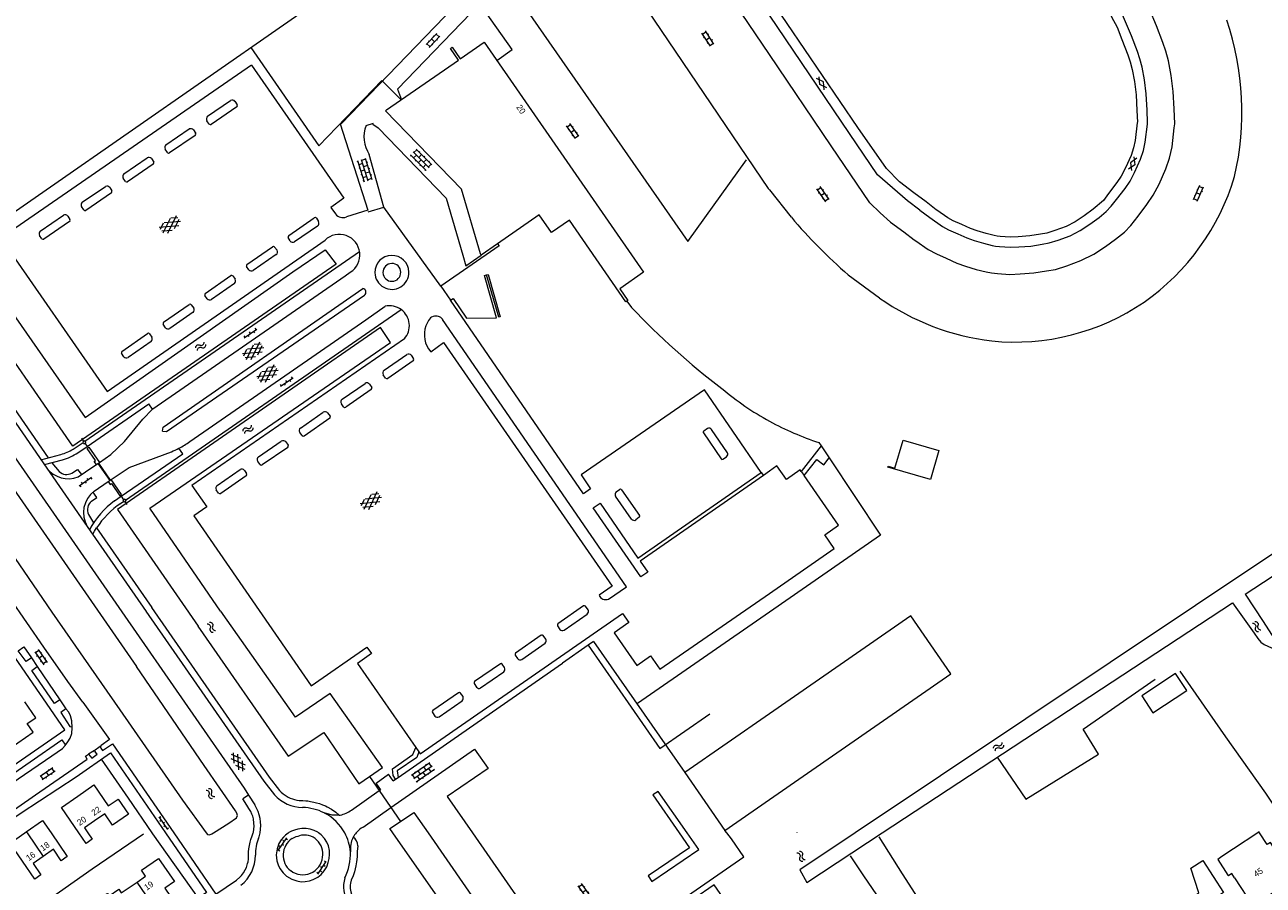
# Model space of a CAD drawing. Header units: metres. Extents: x 195864 to 198202, y 543264 to 544906.
# Tile 37 of 79: x 196780 to 197146, y 543985 to 544239. Entities that reach past the tile are written whole.
import ezdxf

# ---------------------------------------------------------------- set-up
doc = ezdxf.new("R2010")
doc.units = ezdxf.units.M
doc.header["$MEASUREMENT"] = 0
for name, color, linetype, lineweight in [('Level 11', 7, 'Continuous', 0), ('Level 12', 7, 'Continuous', 0), ('Level 19', 7, 'Continuous', 0), ('Level 25', 7, 'Continuous', 0), ('Level 26', 7, 'Continuous', 0), ('Level 28', 7, 'Continuous', 0), ('Level 29', 7, 'Continuous', 0), ('Level 32', 7, 'Continuous', 0), ('Level 41', 7, 'Continuous', 0), ('Level 43', 7, 'Continuous', 0)]:
    doc.layers.add(name, color=color, linetype=linetype, lineweight=lineweight)
doc.styles.add('Style-CHAR_FAST_FONT', font='CHAR_FAST_FONT.shx')

# ---------------------------------------------------------------- blocks, each defined once
blk = doc.blocks.new('OVTP6')
at = {"layer": 'Level 41', "color": 7, "linetype": 'Continuous', "lineweight": 0}
for p, q in [((0, 0), (4.5, 0)), ((0.25, 0), (0.25, 0.5)), ((1.25, 0), (1.25, -0.5)), ((2.25, 0), (2.25, 0.5)), ((4.25, 0), (4.25, 0.5)), ((3.25, 0), (3.25, -0.5))]:
    blk.add_line(p, q, dxfattribs=at)
blk = doc.blocks.new('OV2')
at = {"layer": 'Level 41', "color": 7, "linetype": 'Continuous', "lineweight": 0}
for p, q in [((0, 0.99), (0.3, 0.99)), ((0.3, -2.31), (0.3, 2.29)), ((0.3, 1.99), (1.5, 1.99)), ((1.5, -2.31), (1.5, 2.29)), ((1.8, 0.99), (1.5, 0.99)), ((0, -1.01), (0.3, -1.01)), ((0.3, -0.01), (1.5, -0.01)), ((0.3, -2.01), (1.5, -2.01)), ((1.8, -1.01), (1.5, -1.01))]:
    blk.add_line(p, q, dxfattribs=at)
blk = doc.blocks.new('GVTP4')
at = {"layer": 'Level 41', "color": 7, "linetype": 'Continuous', "lineweight": 0}
for p, q in [((0, 0.6), (1.8, 1.65)), ((0, -0.75), (4.2, 1.65)), ((0, 1.35), (5.1, -1.55)), ((0, 0), (2.7, -1.55)), ((1.1, -1.55), (6.2, 1.35)), ((2, 1.65), (6.2, -0.75)), ((3.5, -1.55), (6.2, 0)), ((4.4, 1.65), (6.2, 0.6))]:
    blk.add_line(p, q, dxfattribs=at)
blk = doc.blocks.new('OVTP4')
at = {"layer": 'Level 41', "color": 7, "linetype": 'Continuous', "lineweight": 0}
for p, q in [((0, 1.2), (6.6, 1.2)), ((0.3, 1.2), (0.3, 0)), ((1.3, 1.5), (1.3, 1.2)), ((1.3, 0), (1.3, -1.2)), ((2.3, 1.2), (2.3, 0)), ((3.3, 1.5), (3.3, 1.2)), ((4.3, 1.2), (4.3, 0)), ((5.3, 1.5), (5.3, 1.2)), ((5.3, 0), (5.3, -1.2)), ((6.3, 1.2), (6.3, 0)), ((0, 0), (6.6, 0)), ((0, -1.2), (6.6, -1.2)), ((0.3, -1.2), (0.3, -1.5)), ((2.3, -1.2), (2.3, -1.5)), ((3.3, 0), (3.3, -1.2)), ((4.3, -1.2), (4.3, -1.5)), ((6.3, -1.2), (6.3, -1.5))]:
    blk.add_line(p, q, dxfattribs=at)
blk = doc.blocks.new('WA_43')
at = {"layer": 'Level 43', "color": 7, "linetype": 'Continuous', "lineweight": 0, "extrusion": (0, 0, -1)}
for centre in [(-0.75, 0.05), (-0.75, -0.85)]:
    blk.add_arc(centre, 0.85, 28.0726, 151.9276, dxfattribs=at)
at = {"layer": 'Level 43', "color": 7, "linetype": 'Continuous', "lineweight": 0}
for centre in [(2.25, 0.85), (2.25, -0.05)]:
    blk.add_arc(centre, 0.85, 208.0724, 331.9274, dxfattribs=at)
blk = doc.blocks.new('WA_44')
at = {"layer": 'Level 43', "color": 7, "linetype": 'Continuous', "lineweight": 0, "extrusion": (0, 0, -1)}
for centre in [(-0.75, 0.05), (-0.75, -0.85)]:
    blk.add_arc(centre, 0.85, 28.0726, 151.9276, dxfattribs=at)
at = {"layer": 'Level 43', "color": 7, "linetype": 'Continuous', "lineweight": 0}
for centre in [(2.25, 0.85), (2.25, -0.05)]:
    blk.add_arc(centre, 0.85, 208.0724, 331.9274, dxfattribs=at)
blk = doc.blocks.new('GVTP6')
at = {"layer": 'Level 41', "color": 7, "linetype": 'Continuous', "lineweight": 0}
for p, q in [((0, -0.4), (2.6, 1.2)), ((0, 0.4), (2.6, -1.2)), ((1, -1.2), (5, 1.2)), ((1, 1.2), (5, -1.2)), ((3.4, 1.2), (6, -0.4)), ((3.4, -1.2), (6, 0.4))]:
    blk.add_line(p, q, dxfattribs=at)
blk = doc.blocks.new('WA_50')
at = {"layer": 'Level 43', "color": 7, "linetype": 'Continuous', "lineweight": 0, "extrusion": (0, 0, -1)}
for centre in [(-0.75, 0.05), (-0.75, -0.85)]:
    blk.add_arc(centre, 0.85, 28.0725, 151.9275, dxfattribs=at)
at = {"layer": 'Level 43', "color": 7, "linetype": 'Continuous', "lineweight": 0}
for centre in [(2.25, 0.85), (2.25, -0.05)]:
    blk.add_arc(centre, 0.85, 208.0725, 331.9275, dxfattribs=at)
blk = doc.blocks.new('WA_51')
at = {"layer": 'Level 43', "color": 7, "linetype": 'Continuous', "lineweight": 0, "extrusion": (0, 0, -1)}
for centre in [(-0.75, 0.05), (-0.75, -0.85)]:
    blk.add_arc(centre, 0.85, 28.0724, 151.9274, dxfattribs=at)
at = {"layer": 'Level 43', "color": 7, "linetype": 'Continuous', "lineweight": 0}
for centre in [(2.25, 0.85), (2.25, -0.05)]:
    blk.add_arc(centre, 0.85, 208.0726, 331.9276, dxfattribs=at)
blk = doc.blocks.new('WA_121')
at = {"layer": 'Level 43', "color": 7, "linetype": 'Continuous', "lineweight": 0, "extrusion": (0, 0, -1)}
for centre in [(-0.75, 0.05), (-0.75, -0.85)]:
    blk.add_arc(centre, 0.85, 28.0726, 151.9276, dxfattribs=at)
at = {"layer": 'Level 43', "color": 7, "linetype": 'Continuous', "lineweight": 0}
for centre in [(2.25, 0.85), (2.25, -0.05)]:
    blk.add_arc(centre, 0.85, 208.0724, 331.9274, dxfattribs=at)
blk = doc.blocks.new('GV2')
at = {"layer": 'Level 41', "color": 7, "linetype": 'Continuous', "lineweight": 0, "flags": 128}
for points in [[(1.2, -2), (0, 0), (1.2, 2)], [(0.2, -2), (1.4, 0), (0.2, 2)]]:
    blk.add_lwpolyline(points, dxfattribs=at)
blk = doc.blocks.new('WA_21')
at = {"layer": 'Level 43', "color": 7, "linetype": 'Continuous', "lineweight": 0, "extrusion": (0, 0, -1)}
for centre in [(-0.75, 0.05), (-0.75, -0.85)]:
    blk.add_arc(centre, 0.85, 28.0724, 151.9275, dxfattribs=at)
at = {"layer": 'Level 43', "color": 7, "linetype": 'Continuous', "lineweight": 0}
for centre in [(2.25, 0.85), (2.25, -0.05)]:
    blk.add_arc(centre, 0.85, 208.0725, 331.9275, dxfattribs=at)
blk = doc.blocks.new('WA_167')
at = {"layer": 'Level 43', "color": 7, "linetype": 'Continuous', "lineweight": 0, "extrusion": (0, 0, -1)}
for centre in [(-0.75, 0.05), (-0.75, -0.85)]:
    blk.add_arc(centre, 0.85, 28.0727, 151.9277, dxfattribs=at)
at = {"layer": 'Level 43', "color": 7, "linetype": 'Continuous', "lineweight": 0}
for centre in [(2.25, 0.85), (2.25, -0.05)]:
    blk.add_arc(centre, 0.85, 208.0723, 331.9273, dxfattribs=at)

msp = doc.modelspace()

# ---------------------------------------------------------------- linework, layer by layer
at = {"layer": 'Level 11', "color": 7, "linetype": 'Continuous', "lineweight": 13}
for p, q in [((196919.59, 544174.08), (196914.79, 544170.73)), ((197000, 544009.81), (197053.65, 544047.04)), ((196779.84, 544000), (196780.27, 544000.3)), ((196780.27, 544000.3), (196780.48, 544000)), ((196780.48, 544000), (196785.26, 543993.04)), ((196798.48, 544000), (196799.79, 543998.1)), ((197144.35, 544000), (197137.15, 543995.28)), ((197144.38, 544000.02), (197144.35, 544000))]:
    msp.add_line(p, q, dxfattribs=at)
at = {"layer": 'Level 11', "color": 7, "linetype": 'Continuous', "lineweight": 13, "flags": 128}
for points in [[(196914.78, 544170.75), (196914.53, 544171.11), (196908.92, 544190.24), (196886.48, 544213.41), (196886.78, 544213.7), (196908.03, 544228.4), (196905.68, 544231.85), (196906.22, 544232.22), (196908.58, 544228.8), (196915.67, 544233.7), (196962.79, 544165.7), (196955.71, 544160.79), (196958.09, 544157.35), (196957.82, 544157.16)], [(196957.82, 544157.16), (196957.56, 544156.98), (196940.83, 544181.12), (196935.59, 544177.5), (196931.94, 544182.72), (196919.59, 544174.08)], [(197050.11, 544113), (197047.6, 544104.42), (197034.98, 544108.08), (197035.07, 544108.38), (197037.09, 544107.79), (197039.52, 544116.09), (197050.11, 544113)], [(197053.65, 544047.04), (197041.77, 544064.17), (197000, 544035.19)], [(196772.26, 544033.51), (196774.03, 544030.93), (196772.3, 544029.74), (196775.52, 544025.05), (196782.31, 544029.73), (196780.55, 544032.27), (196783.07, 544034.01), (196779.8, 544038.75)], [(197000, 544035.19), (196974.94, 544017.81), (196986.84, 544000.68), (197000, 544009.81)], [(196795.46, 544010.81), (196800.27, 544014.14), (196804.51, 544007.98), (196807.41, 544009.98), (196810.49, 544005.47), (196805.8, 544002.25), (196803.47, 544005.62), (196800.47, 544003.55)], [(196795.81, 544000), (196790.65, 544007.48), (196795.46, 544010.81)], [(196780.27, 544000.3), (196785.08, 544003.63), (196787.58, 544000)], [(196800.47, 544003.55), (196797.46, 544001.47), (196798.48, 544000)], [(197144.89, 544000), (197144.73, 544000.25), (197144.38, 544000.02)], [(196785.26, 543993.04), (196782.26, 543990.96), (196784.59, 543987.59), (196782.77, 543986.34), (196775.46, 543996.97), (196779.84, 544000)], [(196787.58, 544000), (196792.4, 543993), (196790.6, 543991.75), (196788.27, 543995.12), (196785.26, 543993.04)], [(196799.79, 543998.1), (196797.98, 543996.85), (196795.81, 544000)], [(197137.46, 543986.73), (197142.88, 543978.45), (197154.14, 543985.83), (197148.79, 543994.03), (197149.72, 543994.63), (197148.09, 543997.13), (197147.16, 543996.52), (197144.89, 544000)], [(197137.15, 543995.28), (197133.76, 543993.02), (197133.78, 543992.97), (197132.52, 543992.15), (197135.55, 543987.52)], [(196813, 543985.45), (196815.54, 543987.19), (196814.35, 543988.93), (196819.39, 543992.38), (196824.05, 543985.61), (196821.2, 543983.63), (196822.94, 543981.12), (196818.2, 543977.87), (196813, 543985.45)], [(197132.91, 543972.04), (197129.87, 543970.05), (197127.88, 543973.08), (197128.42, 543973.44), (197123.95, 543980.25), (197126.94, 543982.21), (197124.55, 543989.52), (197128.07, 543991.82), (197134.26, 543982.37), (197131.89, 543980.81), (197135.86, 543974.74), (197132.55, 543972.58), (197132.91, 543972.04)], [(196797.84, 543975.04), (196802.48, 543978.22), (196801.28, 543979.97), (196804.22, 543982.01), (196804.26, 543982.04), (196804.76, 543981.32), (196807.65, 543983.3), (196808.36, 543982.27), (196813, 543985.45)], [(197137.46, 543986.73), (197136.67, 543987.95), (197135.69, 543987.31), (197135.55, 543987.52)]]:
    msp.add_lwpolyline(points, dxfattribs=at)
at = {"layer": 'Level 12', "color": 7, "linetype": 'Continuous', "lineweight": 13, "flags": 128}
msp.add_lwpolyline([(197123.36, 544042.07), (197120.08, 544047.1), (197110.04, 544040.51), (197113.32, 544035.49), (197123.36, 544042.07)], dxfattribs=at)
at = {"layer": 'Level 19', "color": 7, "linetype": 'Continuous', "lineweight": 0}
for p, q in [((196820.58, 544118.75), (196821.77, 544118.67)), ((197033.33, 544000), (197136.86, 544068.02)), ((196890.89, 544003.35), (196894.88, 544006.03)), ((196894.88, 544006.03), (196899.05, 544000)), ((197008.07, 544000.04), (197008.09, 544000))]:
    msp.add_line(p, q, dxfattribs=at)
at = {"layer": 'Level 19', "color": 7, "linetype": 'Continuous', "lineweight": 0, "flags": 128}
for points in [[(196667.46, 544259.34), (196675.5, 544247.62), (196715.21, 544190.1), (196812.9, 544049.18)], [(196717.21, 544238.12), (196741.52, 544203.37), (196797.68, 544122.76), (196859.06, 544165.85), (196868.61, 544172.35), (196871.93, 544168.1), (196862.34, 544161.46), (196794.05, 544114.29), (196735.44, 544199.01)], [(197254.13, 544151.97), (197151.21, 544084.06), (197025.33, 544000)], [(196837.73, 544065.47), (196816.77, 544095.93), (196887.96, 544144.97), (196885.03, 544149.33), (196807.21, 544095.57), (196831.04, 544061.07)], [(196737.61, 544138.17), (196751.85, 544117.56), (196769.86, 544091.33), (196787.85, 544065.25), (196807.95, 544036.39), (196826.49, 544009.68), (196833.42, 544000)], [(197140.67, 544070.52), (197154.05, 544079.31), (197210.56, 544116.99)], [(197140.67, 544070.52), (197145.99, 544062.44), (197150.91, 544054.74)], [(197136.86, 544068.02), (197143.25, 544058.97), (197144.37, 544057.47), (197145.29, 544056.39), (197146.23, 544055.67), (197147.31, 544055.15), (197148.44, 544054.72), (197149.35, 544054.38), (197149.67, 544054.02)], [(196831.03, 544061.09), (196857.72, 544022.69), (196868.19, 544029.64), (196878.56, 544014.45), (196881.74, 544016.68), (196885.54, 544019.35), (196870.11, 544041.14), (196859.84, 544034.22), (196837.76, 544065.48)], [(196835.61, 544000), (196840.14, 544002.84), (196842.42, 544004.43), (196842.67, 544005.11), (196842.49, 544005.83), (196842.16, 544006.47), (196832.81, 544019.91), (196812.9, 544049.18)], [(196888.62, 544000), (196887.75, 544001.25), (196890.89, 544003.35)], [(196833.42, 544000), (196833.81, 543999.45), (196834.39, 543999.38), (196835.13, 543999.7), (196835.61, 544000)], [(196967.36, 543865.75), (196930.52, 543918.54), (196940.28, 543926.14), (196888.62, 544000)], [(196899.05, 544000), (196947.02, 543930.72), (197000, 543967.52)], [(197025.33, 544000), (197008.96, 543989.07), (197011, 543985.33), (197033.33, 544000)]]:
    msp.add_lwpolyline(points, dxfattribs=at)
at = {"layer": 'Level 25', "color": 7, "linetype": 'Continuous', "lineweight": 0}
for p, q in [((196797.49, 544115.87), (196797.23, 544115.7)), ((196797.49, 544115.87), (196797.56, 544115.77)), ((196797.56, 544115.77), (196797.84, 544115.34)), ((196797.58, 544115.17), (196797.84, 544115.34)), ((196809.38, 544098.67), (196809.05, 544098.44)), ((196809.38, 544098.67), (196809.6, 544098.36)), ((196809.42, 544097.9), (196809.76, 544098.14)), ((196809.6, 544098.36), (196809.76, 544098.14))]:
    msp.add_line(p, q, dxfattribs=at)
at = {"layer": 'Level 25', "color": 7, "linetype": 'Continuous', "lineweight": 0, "flags": 128}
for points in [[(196916.36, 544164.97), (196916.78, 544165.07), (196920.39, 544152.55)], [(196920.39, 544152.55), (196919.97, 544152.44), (196916.36, 544164.97)], [(196797.23, 544115.7), (196796.96, 544115.52), (196797.04, 544115.41)], [(196797.04, 544115.41), (196797.31, 544114.99), (196797.58, 544115.17)], [(196801, 544108.88), (196800.37, 544109.78), (196800.73, 544110.03), (196798.23, 544113.65), (196798.76, 544114.02), (196801.91, 544109.5)], [(196804.49, 544103.82), (196805.08, 544102.97), (196805.44, 544103.22), (196807.93, 544099.62), (196808.46, 544099.99), (196805.4, 544104.44)], [(196809.05, 544098.44), (196808.85, 544098.3), (196809.07, 544097.99)], [(196809.07, 544097.99), (196809.22, 544097.77), (196809.42, 544097.9)]]:
    msp.add_lwpolyline(points, dxfattribs=at)
at = {"layer": 'Level 26', "color": 7, "linetype": 'Continuous', "lineweight": 0}
for p, q in [((196957.82, 544157.16), (196959.23, 544155.29)), ((196796.56, 544116.67), (196797.23, 544115.7)), ((196797.58, 544115.17), (196798.24, 544114.22)), ((197014.59, 544115.37), (197015.24, 544114.4)), ((196801.61, 544109.3), (196805.09, 544104.22)), ((196808.33, 544099.49), (196809.05, 544098.44)), ((196809.42, 544097.9), (196810, 544097.06)), ((197000, 544065.24), (196961.01, 544038.27)), ((196947.99, 544056.6), (196946.35, 544055.45)), ((196947.99, 544056.6), (196974.94, 544017.81)), ((196881.74, 544016.68), (196890.89, 544003.35))]:
    msp.add_line(p, q, dxfattribs=at)
at = {"layer": 'Level 26', "color": 7, "linetype": 'Continuous', "lineweight": 0, "flags": 128}
for points in [[(196764.35, 544174.99), (196879.26, 544254.96), (196878.04, 544256.85)], [(196846.69, 544232.13), (196866.77, 544203.1), (196885.41, 544222.38), (196891.14, 544216.72)], [(197017.62, 544110.81), (197032.82, 544087.95), (197000, 544065.24)]]:
    msp.add_lwpolyline(points, dxfattribs=at)
at = {"layer": 'Level 26', "color": 7, "linetype": 'Continuous', "lineweight": 0}
for centre, radius, start, end in [((197118.54, 544306.05), 219.34, 223.4196, 232.8014), ((197041.11, 544196.63), 85.48, 229.801, 241.256), ((197041.03, 544196.5), 85.33, 241.2582, 251.949)]:
    msp.add_arc(centre, radius, start, end, dxfattribs=at)
at = {"layer": 'Level 28', "color": 7, "linetype": 'Continuous', "lineweight": 0, "flags": 128}
for points in [[(197121.31, 544047.82), (197134.86, 544028.34), (197146.6, 544011.7), (197154.55, 544000)], [(197067.29, 544022.31), (197075.77, 544009.95), (197097.31, 544023.2), (197092.69, 544030.6), (197114.07, 544045.38)], [(196802.45, 544021.74), (196810.34, 544010.25), (196817.34, 544000)], [(196772.05, 543970.32), (196776.36, 543973.02), (196784.78, 543978.84), (196799.7, 543989.34), (196814.89, 543999.73)], [(196817.34, 544000), (196817.54, 543999.71), (196831.04, 543980.63)], [(197032.33, 543998.78), (197039.26, 543987.86), (197047.57, 543974.88), (197058.5, 543958.19), (197063.62, 543950.35), (197074.82, 543932.96), (197077.93, 543928.2), (197087.66, 543914.16), (197088.76, 543912.49)], [(197023.84, 543993.19), (197027.76, 543987.3), (197035.5, 543976.02), (197042.59, 543965.59), (197050.76, 543953.51)]]:
    msp.add_lwpolyline(points, dxfattribs=at)
at = {"layer": 'Level 29', "color": 7, "linetype": 'Continuous', "lineweight": 0}
for p, q in [((196911.53, 544249.17), (196873.34, 544209.61)), ((196833.86, 544211.81), (196840.66, 544216.48)), ((196841.96, 544216.24), (196842.65, 544215.24)), ((196842.55, 544214.65), (196834.95, 544209.43)), ((196834.35, 544209.51), (196833.69, 544210.46)), ((196880.74, 544209.1), (196882.91, 544209.77)), ((196821.55, 544203.37), (196828.43, 544208.07)), ((196830.23, 544206.18), (196822.62, 544200.98)), ((196829.67, 544207.8), (196830.35, 544206.77)), ((196822.04, 544201.08), (196821.3, 544202.11)), ((196809.1, 544194.81), (196815.98, 544199.52)), ((196817.25, 544199.29), (196817.93, 544198.27)), ((196885.98, 544184.97), (196881.68, 544200.55)), ((196817.82, 544197.66), (196810.21, 544192.46)), ((196796.81, 544186.4), (196803.69, 544191.1)), ((196804.95, 544190.72), (196805.58, 544189.8)), ((196809.59, 544192.57), (196808.9, 544193.52)), ((196805.47, 544189.21), (196797.83, 544184)), ((197000, 544190.05), (197006.45, 544181.96)), ((196797.25, 544184.12), (196796.56, 544185.11)), ((196881.3, 544183.58), (196885.98, 544184.97)), ((196902.81, 544161.59), (196885.98, 544184.97)), ((196784.37, 544177.87), (196791.24, 544182.58)), ((196793.09, 544180.75), (196785.45, 544175.49)), ((196792.51, 544182.32), (196793.17, 544181.35)), ((196857.86, 544176.59), (196865.42, 544181.81)), ((196866.04, 544181.7), (196866.69, 544180.68)), ((196784.87, 544175.61), (196784.17, 544176.59)), ((196858.32, 544174.95), (196857.71, 544175.98)), ((196866.39, 544179.36), (196859.6, 544174.68)), ((196845.51, 544168.03), (196853.06, 544173.26)), ((196853.69, 544173.17), (196854.41, 544172.21)), ((196797.56, 544115.77), (196878.82, 544171.8)), ((196854.18, 544170.93), (196847.36, 544166.22)), ((196909.34, 544170.75), (196910.25, 544167.63)), ((196910.25, 544167.63), (196914.79, 544170.73)), ((196846.09, 544166.41), (196845.4, 544167.41)), ((197023.26, 544164.98), (197032.54, 544158.1)), ((196833.16, 544159.46), (196840.75, 544164.73)), ((196841.81, 544162.36), (196835.02, 544157.63)), ((196841.35, 544164.62), (196842.03, 544163.63)), ((196902.81, 544161.59), (196905.65, 544157.45)), ((196821.77, 544118.67), (196880.26, 544158.95)), ((196833.73, 544157.85), (196833.07, 544158.85)), ((196809.6, 544098.36), (196891.14, 544154.67)), ((196820.85, 544150.91), (196828.46, 544156.18)), ((196829.03, 544156.1), (196829.76, 544155.14)), ((196880.65, 544151.69), (196886.36, 544155.7)), ((196821.46, 544149.31), (196820.74, 544150.34)), ((196829.58, 544153.87), (196822.71, 544149.1)), ((196828.58, 544115.65), (196880.65, 544151.69)), ((196899.19, 544151.48), (196898.43, 544149.85)), ((196808.52, 544142.31), (196816.1, 544147.62)), ((196816.7, 544147.51), (196817.41, 544146.55)), ((196817.23, 544145.26), (196810.35, 544140.52)), ((196809.07, 544140.72), (196808.4, 544141.8)), ((196886.05, 544136.73), (196892.81, 544141.4)), ((196894.65, 544139.55), (196887.12, 544134.32)), ((196894.09, 544141.19), (196894.78, 544140.15)), ((196873.65, 544128.18), (196880.44, 544132.86)), ((196881.73, 544132.62), (196882.39, 544131.66)), ((196886.48, 544134.42), (196885.81, 544135.41)), ((196882.28, 544131.01), (196874.71, 544125.79)), ((196798.24, 544114.22), (196816.53, 544126.84)), ((196817.6, 544125.24), (196816.52, 544126.83)), ((196874.08, 544125.9), (196873.42, 544126.85)), ((196861.31, 544119.66), (196868.05, 544124.37)), ((196869.99, 544122.55), (196862.44, 544117.3)), ((196869.36, 544124.15), (196870.08, 544123.2)), ((196861.79, 544117.42), (196861.1, 544118.38)), ((196980.48, 544118.23), (196985.68, 544110.52)), ((196981.66, 544119.52), (196980.61, 544118.77)), ((196987.58, 544112.36), (196982.87, 544119.23)), ((196794.14, 544113.41), (196797.04, 544115.41)), ((196795.54, 544112.35), (196798.24, 544114.22)), ((196826.51, 544112.06), (196825.4, 544113.7)), ((196848.9, 544111.14), (196855.66, 544115.77)), ((196857.57, 544113.95), (196850.01, 544108.76)), ((196857, 544115.56), (196857.67, 544114.61)), ((197015.24, 544114.4), (197009.37, 544106.85)), ((197015.24, 544114.4), (197017.62, 544110.81)), ((196784.59, 544110.27), (196790.46, 544111.85)), ((196785.62, 544108.85), (196790.97, 544110.22)), ((196808.33, 544099.49), (196826.51, 544112.06)), ((196986.25, 544110.45), (196987.28, 544111.14)), ((196786.32, 544107.78), (196798.28, 544090.58)), ((196787.8, 544109.41), (196789.98, 544106.78)), ((196801, 544108.88), (196801.45, 544109.18)), ((196801.45, 544109.18), (196801.61, 544109.3)), ((196801.45, 544109.18), (196804.92, 544104.11)), ((196801.61, 544109.3), (196801.91, 544109.5)), ((196836.7, 544102.71), (196843.47, 544107.38)), ((196844.76, 544107.13), (196845.4, 544106.19)), ((196849.41, 544108.87), (196848.7, 544109.79)), ((196997.56, 544106.5), (196998.21, 544105.65)), ((197000, 544106.92), (196998.21, 544105.65)), ((197009.37, 544106.85), (197010.24, 544105.61)), ((196800.36, 544101.01), (196804.49, 544103.82)), ((196804.49, 544103.82), (196804.92, 544104.11)), ((196804.92, 544104.11), (196805.09, 544104.22)), ((196805.09, 544104.22), (196805.4, 544104.44)), ((196845.29, 544105.51), (196837.77, 544100.34)), ((196806.37, 544098.13), (196808.33, 544099.49)), ((196837.09, 544100.45), (196836.43, 544101.39)), ((196959.23, 544092.72), (196954.48, 544099.52)), ((196954.67, 544100.8), (196955.67, 544101.47)), ((196956.27, 544101.42), (196961.57, 544093.83)), ((196808.17, 544097.37), (196809.07, 544097.99)), ((196798.67, 544094.07), (196800.14, 544091.64)), ((196961.51, 544093.26), (196960.49, 544092.48)), ((196798.28, 544090.58), (196815.7, 544065.45)), ((196945.03, 544067.05), (196937.43, 544061.78)), ((196946.37, 544065.93), (196945.62, 544066.97)), ((196939.26, 544059.94), (196946.11, 544064.68)), ((196937.35, 544061.19), (196938.05, 544060.14)), ((196932.54, 544058.38), (196924.93, 544053.12)), ((196926.76, 544051.26), (196933.66, 544056.05)), ((196933.88, 544057.24), (196933.11, 544058.28)), ((196946.35, 544055.45), (196938.78, 544050.18)), ((196946.35, 544055.46), (196946.35, 544055.45)), ((196946.35, 544055.45), (196967.58, 544024.89)), ((196779.54, 544055.01), (196781.76, 544051.73)), ((196781.76, 544051.73), (196783.52, 544049.13)), ((196924.82, 544052.54), (196925.53, 544051.48)), ((196783.52, 544049.13), (196790.21, 544039.26)), ((196909.06, 544029.48), (196938.78, 544050.18)), ((196920.44, 544049.98), (196912.8, 544044.7)), ((196921.66, 544048.83), (196920.95, 544049.88)), ((196912.68, 544044.16), (196913.36, 544043.05)), ((196914.6, 544042.83), (196921.41, 544047.58)), ((196908.08, 544041.42), (196900.49, 544036.16)), ((196909.39, 544040.26), (196908.66, 544041.32)), ((196790.21, 544039.26), (196791.97, 544036.67)), ((196902.3, 544034.29), (196909.09, 544039.02)), ((196900.36, 544035.56), (196901.07, 544034.51)), ((196967.58, 544024.89), (196982.38, 544035.14)), ((196890.23, 544016.37), (196909.06, 544029.48)), ((196799.91, 544024.08), (196802.39, 544025.83)), ((196895.42, 544025.19), (196896.3, 544023.92)), ((196883.67, 544014.72), (196887.36, 544017.3)), ((196888.74, 544015.33), (196887.36, 544017.3)), ((196888.73, 544015.33), (196889.46, 544015.83)), ((196889.46, 544015.83), (196890.23, 544016.37)), ((196845.96, 544011.11), (196847.82, 544008.24)), ((196876.38, 544006.72), (196884.63, 544012.47)), ((196885.04, 544012.75), (196883.67, 544014.72)), ((196884.63, 544012.47), (196885.04, 544012.75)), ((196967.05, 544012.22), (196965.51, 544011.19)), ((196965.51, 544011.19), (196973.26, 544000)), ((196975.63, 544000), (196967.05, 544012.22)), ((196879.86, 544001.66), (196888.09, 544007.43)), ((196872.78, 544005.22), (196873.09, 544005.22)), ((196987.37, 544000), (196986.84, 544000.68)), ((196979.08, 543995.08), (196975.63, 544000))]:
    msp.add_line(p, q, dxfattribs=at)
at = {"layer": 'Level 29', "color": 7, "linetype": 'Continuous', "lineweight": 0, "flags": 128}
for points in [[(197000, 544230.08), (196887.33, 544396.4)], [(197000, 544389.06), (197036.92, 544336.33), (197086.13, 544265.06), (197098.34, 544247), (197101.13, 544241.18), (197102.79, 544238.15), (197104.21, 544234.52), (197105.92, 544230.02), (197106.6, 544227.9), (197107.21, 544225.69), (197107.92, 544222.14), (197108.39, 544218.16), (197108.65, 544213.5), (197108.77, 544210.07), (197108.74, 544209.84), (197108.15, 544204.67), (197107.65, 544202.52), (197106.88, 544200.26), (197105.23, 544196.53)], [(196868.7, 544383.78), (196999.63, 544190.51), (197000, 544190.05)], [(196626.1, 544343.38), (196634.26, 544327.62), (196674.98, 544268.86), (196727.65, 544192.92), (196786.32, 544107.78)], [(196919.38, 544228.34), (196923.87, 544231.52), (196911.54, 544249.18), (196916.81, 544252.95), (196865.19, 544327.37), (196868.28, 544329.5), (196926.15, 544246.28), (196975.85, 544174.79), (196993.21, 544198.91)], [(196671.91, 544262.51), (196719.14, 544194.23), (196809.4, 544064.07), (196844.64, 544013.2), (196845.96, 544011.14), (196844.31, 544010.01)], [(197105.23, 544196.53), (197104.01, 544194.16), (197102.69, 544192.26), (197100.2, 544188.98), (197098.76, 544186.94), (197095.71, 544184.35), (197093.03, 544182.35), (197090.37, 544180.62), (197087.66, 544179.25), (197084.37, 544178.02), (197082.02, 544177.29), (197080.1, 544176.96), (197076.92, 544176.44), (197073.51, 544176.22), (197071.2, 544176.11), (197068.21, 544176.32), (197067.26, 544176.4), (197066.45, 544176.57), (197064.02, 544177.15), (197061.42, 544177.97), (197059.47, 544178.63), (197056.85, 544179.82), (197054.3, 544180.95), (197052.77, 544181.82), (197049.46, 544184.08), (197049.28, 544184.19), (197046.27, 544186.48), (197042.64, 544189.2), (197038.42, 544192.43), (197034.58, 544196.4), (197026.12, 544208.46), (197000, 544247.02)], [(197044.45, 544184.11), (197047.39, 544181.86), (197047.41, 544181.85), (197051.17, 544179.27), (197052.96, 544178.26), (197055.68, 544177.06), (197058.37, 544175.84), (197060.51, 544175.11), (197063.22, 544174.26), (197065.8, 544173.64), (197066.82, 544173.43), (197068.02, 544173.32), (197071.16, 544173.1), (197073.69, 544173.22), (197077.26, 544173.46), (197080.63, 544174), (197082.72, 544174.37), (197085.33, 544175.18), (197088.87, 544176.5), (197091.86, 544178.01), (197094.75, 544179.89), (197097.5, 544181.94), (197099.51, 544183.65), (197100.97, 544185.22), (197102.59, 544187.17), (197105.11, 544190.48), (197106.59, 544192.62), (197107.93, 544195.22), (197109.68, 544199.16), (197110.54, 544201.69), (197111.11, 544204.16), (197111.72, 544209.49), (197111.77, 544209.94), (197111.65, 544213.63), (197111.38, 544218.43), (197110.88, 544222.6), (197110.13, 544226.38), (197109.47, 544228.78), (197108.75, 544231.01), (197107.01, 544235.58), (197102.11, 544247.19)], [(196914.4, 544245.06), (196890.02, 544219.88), (196891.16, 544216.71)], [(197032.75, 544183.23), (197035.82, 544180.56), (197039.75, 544177.63), (197042.8, 544175.3), (197043.24, 544175.01), (197046.95, 544172.48), (197049.35, 544171.11), (197052.25, 544169.83), (197055.42, 544168.4), (197057.99, 544167.52), (197061.07, 544166.55), (197064.04, 544165.84), (197065.67, 544165.5), (197067.45, 544165.34), (197071.07, 544165.09), (197074.07, 544165.23), (197078.17, 544165.5), (197081.94, 544166.11), (197084.59, 544166.57), (197087.92, 544167.6), (197092.09, 544169.16), (197095.86, 544171.07), (197099.3, 544173.31), (197102.28, 544175.53), (197104.91, 544177.59), (197106.85, 544179.57), (197108.96, 544182.33), (197111.58, 544185.78), (197113.46, 544188.49), (197115.16, 544191.79), (197117.13, 544196.24), (197118.24, 544199.48), (197119.01, 544202.82), (197119.65, 544208.44), (197119.79, 544209.6), (197119.64, 544214.03), (197119.35, 544219.14), (197118.79, 544223.85), (197117.92, 544228.24), (197117.14, 544231.07), (197116.31, 544233.63), (197114.42, 544238.59), (197112.36, 544243.47)], [(197044.45, 544184.11), (197040.84, 544186.8), (197031.95, 544194.5), (197023.64, 544206.77), (197000, 544241.67)], [(196703.63, 544230.83), (196755.6, 544155.83), (196755.6, 544155.85), (196786.74, 544110.88)], [(197032.75, 544183.23), (197029.71, 544186.23), (197018.26, 544203.13), (197000, 544230.08)], [(196846.81, 544226.93), (196772.72, 544175.8), (196804.2, 544130.49), (196868.6, 544175.21)], [(196846.88, 544226.92), (196874.18, 544187.59), (196870.3, 544184.87), (196871.72, 544182.98)], [(196873.05, 544209.61), (196881.26, 544184.09), (196874.93, 544182.05)], [(196882.76, 544209.49), (196884.27, 544208.37), (196904.4, 544187.64), (196909.34, 544170.75)], [(196797.02, 544038.64), (196792.52, 544044.75), (196785.47, 544054.85), (196770.29, 544076.79), (196756.43, 544096.95), (196742.05, 544117.86), (196722.64, 544146.17), (196706.48, 544169.44), (196693.92, 544187.53)], [(196919.59, 544174.08), (196920.04, 544173.51), (196902.81, 544161.59)], [(196817.6, 544125.24), (196817.65, 544125.29), (196874.51, 544164.63), (196876.07, 544165.73)], [(196905.65, 544157.45), (196906.45, 544157.99), (196910.44, 544152.15), (196919.33, 544152.24), (196915.74, 544164.79), (196916.36, 544164.97)], [(196820.58, 544118.75), (196820.75, 544119.9), (196879.78, 544160.9)], [(196997.56, 544106.5), (196980.78, 544130.99), (196944.33, 544105.79), (196947.11, 544101.64), (196945.02, 544100.18), (196905.65, 544157.45)], [(196952.38, 544069.11), (196957.76, 544072.76), (196903.37, 544151.72)], [(196892.05, 544146.03), (196829.24, 544102.63), (196833.66, 544096.36), (196829.81, 544093.67), (196864.51, 544043.41), (196880.98, 544054.85), (196882.33, 544052.97), (196878.19, 544050.04), (196895.42, 544025.19)], [(196899.84, 544142.23), (196903.62, 544144.95), (196953.53, 544072.95), (196949.61, 544070.2)], [(196801.91, 544109.5), (196805.27, 544111.79), (196809.34, 544115.65), (196814.69, 544122.28), (196817.6, 544125.24)], [(196805.4, 544104.44), (196810.69, 544108.03), (196823.18, 544112.65)], [(197010.24, 544105.61), (197014.01, 544110.4), (197016.1, 544108.81), (197017.62, 544110.81)], [(196793.74, 544106.33), (196795.41, 544107.41), (196796.6, 544105.9)], [(196795.61, 544105.21), (196799.96, 544108.17), (196801, 544108.88)], [(196998.21, 544105.65), (196961.73, 544080.29), (196964.03, 544077.04), (196961.92, 544075.64), (196947.9, 544096.09), (196949.94, 544097.47), (196961.12, 544081.18), (196997.56, 544106.5)], [(197009.37, 544106.85), (197009.08, 544107.31), (197004.98, 544104.41), (197002.18, 544108.47), (197000, 544106.92)], [(197000, 544070.77), (197019.13, 544084.02), (197016.31, 544088.09), (197020.42, 544090.91), (197010.24, 544105.61)], [(196799.54, 544098.06), (196801.09, 544099.17), (196799.91, 544100.77)], [(196799.92, 544088.24), (196800.46, 544089.19), (196801.04, 544090.11), (196817.34, 544066.59)], [(196747.39, 544000), (196747.88, 544000.35), (196771.07, 544016.22), (196791.67, 544030.47), (196763.13, 544071.79), (196723.51, 544044.35), (196685.69, 544018.03), (196698.17, 544000.31), (196698.39, 544000)], [(196896.3, 544023.92), (196896.71, 544023.33), (196956.58, 544064.86), (196958.42, 544062.18), (196954.06, 544059.09), (196960.79, 544049.47), (196964.84, 544052.36), (196967.62, 544048.34), (197000, 544070.77)], [(196817.29, 544066.61), (196852.1, 544016.45), (196855.13, 544012.55), (196855.65, 544012.01), (196856.23, 544011.52), (196857.06, 544010.91), (196857.72, 544010.55), (196858.32, 544010.27), (196858.94, 544010.02), (196859.58, 544009.83), (196860.27, 544009.66), (196860.96, 544009.57), (196861.45, 544009.52), (196862.02, 544009.5), (196862.91, 544009.43), (196863.49, 544009.4), (196864.32, 544009.27), (196865.28, 544009.07), (196866.09, 544008.88), (196866.96, 544008.63), (196867.85, 544008.3), (196868.76, 544007.93), (196869.22, 544007.71), (196870.54, 544006.97), (196871.83, 544006.05), (196872.78, 544005.22), (196870.71, 544005.25), (196868.33, 544005.92), (196868.4, 544005.88), (196868.47, 544005.85)], [(196815.65, 544065.47), (196850.46, 544015.31), (196853.62, 544011.23)], [(196781.76, 544051.73), (196780.19, 544050.59), (196777.87, 544053.81), (196779.54, 544055.01)], [(196790.21, 544039.26), (196788.64, 544038.19), (196781.9, 544048.02), (196783.52, 544049.13)], [(196797.02, 544038.64), (196804.87, 544027.55), (196802.39, 544025.83)], [(196772.52, 544014.89), (196773.8, 544013.21), (196787.78, 544022.8), (196790.93, 544024.95), (196791.79, 544025.83), (196792.57, 544026.89), (196793.26, 544027.97), (196793.72, 544029.37), (196793.81, 544030.99), (196793.7, 544033.05), (196793.34, 544034.61), (196792.8, 544035.67), (196791.97, 544036.67), (196790.44, 544035.52), (196793.15, 544031.43), (196793.79, 544031.37)], [(196751.03, 544000), (196751.44, 544000.32), (196771.97, 544014.51), (196790.77, 544027.44), (196791.85, 544025.92)], [(196802.28, 544025.03), (196802.79, 544024.35), (196805.75, 544026.34), (196823.86, 544000)], [(196766.75, 544000), (196767.18, 544000.31), (196783, 544011.22), (196798.3, 544021.77), (196797.73, 544022.65), (196798.69, 544023.27)], [(196794.98, 544016.57), (196805.2, 544023.65), (196821.45, 544000)], [(196799.91, 544024.08), (196798.69, 544023.27), (196799.6, 544022.07), (196801.22, 544023.2), (196800.68, 544023.92)], [(196888.09, 544007.43), (196912.75, 544024.74), (196916.78, 544018.97), (196904.7, 544010.77), (196912.16, 544000)], [(196889.46, 544015.83), (196888.72, 544016.94), (196888.52, 544018.87), (196894.57, 544023.18), (196895.42, 544025.19)], [(196896.3, 544023.92), (196895.71, 544022.3), (196889.95, 544018.31), (196890.23, 544016.37)], [(196770.57, 544000), (196770.86, 544000.22), (196773.14, 544001.69), (196773.08, 544002.03), (196778.78, 544005.89), (196794.98, 544016.57)], [(196847.34, 544000), (196847.4, 544000.2), (196847.52, 544001.05), (196847.62, 544001.96), (196847.57, 544002.87), (196847.42, 544004.08), (196847.2, 544004.95), (196846.97, 544005.55), (196846.62, 544006.29), (196846.1, 544007.22), (196845.47, 544008.17), (196844.31, 544010.01)], [(196866.65, 544000), (196866.43, 544000.16), (196865.4, 544000.7), (196864.24, 544001.1), (196863, 544001.29), (196861.78, 544001.29), (196860.53, 544001.07), (196859.59, 544000.8), (196858.63, 544000.45), (196857.91, 544000.06), (196857.82, 544000)], [(196821.45, 544000), (196833.56, 543982.37), (196828.37, 543978.79)], [(196823.86, 544000), (196836.33, 543981.87), (196842.37, 543985.99)], [(196842.37, 543985.99), (196843.42, 543986.93), (196843.87, 543987.38), (196844.46, 543988.15), (196844.96, 543989.04), (196845.33, 543989.76), (196845.69, 543990.95), (196845.82, 543991.46), (196845.94, 543992.22), (196846, 543993.43), (196846.01, 543994.41), (196846.11, 543995.28), (196846.26, 543996.29), (196846.47, 543997.19), (196846.67, 543998.04), (196847.07, 543999.1), (196847.34, 544000)], [(196857.82, 544000), (196857.66, 543999.9), (196856.9, 543999.33), (196856.28, 543998.75), (196855.59, 543997.89), (196854.97, 543996.81), (196854.43, 543995.29), (196854.14, 543993.49), (196854.38, 543991.7), (196854.82, 543990.28), (196855.35, 543989.31), (196855.49, 543989.09), (196856.18, 543988.17), (196857.22, 543987.21), (196858.75, 543986.28), (196860.21, 543985.77), (196861.58, 543985.55), (196862.75, 543985.6), (196863.98, 543985.82), (196865.12, 543986.2), (196866.44, 543986.92), (196867.44, 543987.68), (196868.35, 543988.72), (196869.15, 543989.94), (196869.55, 543991.2), (196869.84, 543992.44), (196869.96, 543993.59)], [(196858.86, 543998.3), (196859.46, 543998.62), (196860.04, 543998.86), (196860.61, 543999.04), (196860.98, 543999.12)], [(196869.96, 543993.59), (196869.91, 543994.78), (196869.6, 543996.12), (196869.15, 543997.25), (196868.45, 543998.33), (196867.48, 543999.39), (196866.65, 544000)], [(196912.16, 544000), (196949.61, 543945.95), (196990.75, 543974.39), (196983.63, 543984.65), (196971.61, 543976.37), (196970.59, 543977.85), (196992.44, 543992.93), (196988.76, 543998.21), (196987.37, 544000)], [(196973.26, 544000), (196976.32, 543995.58), (196964.09, 543987.25), (196965.23, 543985.61), (196979.08, 543995.08)], [(196878.32, 543996.18), (196878.13, 543994.5), (196878.09, 543992.86), (196877.93, 543991.41), (196877.74, 543990.21), (196877.52, 543989.31), (196877.3, 543988.43), (196876.92, 543987.27), (196876.35, 543986.01), (196876.11, 543985.14), (196876.04, 543984.47), (196876.06, 543983.52), (196876.18, 543982.55), (196876.4, 543981.82), (196876.66, 543981.19), (196877.2, 543980.27), (196904.81, 543940.51)]]:
    msp.add_lwpolyline(points, dxfattribs=at)
at = {"layer": 'Level 29', "color": 7, "linetype": 'Continuous', "lineweight": 0}
for centre, radius, start, end in [((197055.33, 544213.07), 84.35, 346.9195, 18.8176), ((196841.18, 544215.63), 0.995, 37.5108, 121.324), ((196842.21, 544215.01), 0.5, 312.4262, 27.536), ((196834.55, 544211.03), 1.04, 131.8733, 213.7722), ((196834.71, 544209.95), 0.571, 230.2529, 294.6325), ((196889.14, 544205.7), 9.06, 157.942, 214.6059), ((196828.86, 544207.1), 1.06, 40.7243, 113.9922), ((196829.83, 544206.57), 0.553, 315.7505, 21.5922), ((196822.21, 544202.58), 1.02, 129.7496, 207.2618), ((196816.45, 544198.51), 1.12, 44.6223, 115.3), ((196817.46, 544198.04), 0.527, 312.8662, 25.5222), ((196822.39, 544201.38), 0.461, 220.9025, 299.0701), ((196809.82, 544194.04), 1.06, 133.0704, 209.1492), ((196804.12, 544190.27), 0.937, 28.6576, 117.4837), ((196809.96, 544192.88), 0.485, 219.8298, 300.1012), ((197070.6, 544214.05), 69.85, 305.0873, 343.2984), ((196804.86, 544189.63), 0.736, 325.4196, 13.7497), ((196797.59, 544185.58), 1.13, 133.845, 204.7171), ((196797.61, 544184.39), 0.446, 216.584, 300.1155), ((196791.7, 544181.6), 1.08, 41.5055, 115.1608), ((196792.76, 544181.1), 0.484, 313.6903, 30.4271), ((196865.66, 544181.37), 0.496, 40.5424, 119.547), ((196865.69, 544180.21), 1.11, 309.3367, 24.8072), ((196873.92, 544184.56), 2.71, 215.7817, 291.9835), ((197125.89, 544283.39), 156.69, 220.3391, 229.0844), ((196785.16, 544177.09), 1.12, 135.5189, 206.545), ((196858.13, 544176.2), 0.472, 124.7637, 208.181), ((196872.82, 544170.85), 6.07, 302.3902, 134.1066), ((196785.25, 544176), 0.544, 225.0922, 291.1504), ((196853.33, 544172.86), 0.477, 39.4676, 124.0704), ((196853.5, 544171.71), 1.04, 310.9457, 28.5546), ((196859.11, 544175.52), 0.976, 216.3247, 300.0023), ((196888.35, 544165.67), 5.02, 1.2902, 181.1872), ((196845.89, 544167.64), 0.546, 134.9972, 205.2087), ((196846.84, 544167.08), 1.01, 221.9456, 301.0238), ((196888.35, 544165.67), 5.02, 181.1893, 1.288), ((196888.35, 544165.67), 2.64, 1.2373, 181.2373), ((196888.35, 544165.67), 2.64, 181.2373, 1.2373), ((196840.98, 544164.29), 0.494, 41.3724, 117.1913), ((196841.13, 544163.13), 1.03, 311.2687, 29.1212), ((196833.58, 544159.08), 0.567, 138.187, 204.5872), ((196834.52, 544158.57), 1.07, 222.5072, 297.7725), ((196879.57, 544159.81), 1.11, 308.6804, 78.9769), ((197074.22, 544217.38), 72.47, 234.8927, 263.2432), ((196828.7, 544155.79), 0.452, 42.0968, 120.6239), ((196828.86, 544154.61), 1.04, 313.8161, 30.126), ((196887.62, 544149.93), 5.9, 53.3226, 102.2832), ((196887.62, 544149.93), 5.9, 318.6003, 53.3238), ((197072.52, 544212.79), 67.72, 264.2129, 304.3736), ((196821.22, 544150.54), 0.521, 135.1948, 202.1071), ((196901.16, 544150.52), 2.19, 107.0001, 153.989), ((196901.37, 544150.32), 2.45, 35.0173, 110.222), ((196816.33, 544147.15), 0.522, 44.3332, 115.3444), ((196822.23, 544150.04), 1.05, 223.4503, 297.2528), ((196905.44, 544147.21), 7.49, 159.3961, 221.6569), ((196816.46, 544146.02), 1.08, 314.8919, 28.8852), ((196808.78, 544141.98), 0.418, 128.5885, 204.7396), ((196809.85, 544141.48), 1.08, 224.5202, 297.7787), ((196893.32, 544140.46), 1.06, 42.9394, 118.3393), ((196894.38, 544139.92), 0.459, 305.8221, 29.7276), ((196886.77, 544135.92), 1.09, 131.6179, 207.8255), ((196880.94, 544131.96), 1.03, 39.9919, 118.9997), ((196886.87, 544134.8), 0.543, 224.401, 296.9964), ((196881.97, 544131.4), 0.494, 308.8897, 32.157), ((196874.3, 544127.38), 1.03, 129.4286, 210.9489), ((196874.47, 544126.29), 0.553, 225.2886, 296.256), ((196868.57, 544123.41), 1.08, 42.6209, 118.1425), ((196869.67, 544122.92), 0.494, 311.6186, 33.8909), ((196861.94, 544118.89), 0.986, 129.5353, 211.6128), ((196862.19, 544117.78), 0.54, 221.8938, 297.8205), ((196980.78, 544118.45), 0.37, 118.4135, 216.1055), ((196982.09, 544118.65), 0.968, 36.6593, 116.5643), ((196812.09, 544138.94), 28.53, 292.8678, 297.7979), ((196811.98, 544139.17), 28.79, 297.7847, 305.2171), ((196856.21, 544114.9), 1.02, 39.8806, 122.8324), ((196857.25, 544114.34), 0.508, 310.259, 32.3401), ((196786.14, 544127.17), 15.92, 285.7619, 300.1835), ((196785.29, 544128.38), 19.03, 287.375, 302.6039), ((196849.53, 544110.36), 1.01, 128.5735, 214.1575), ((196986.02, 544110.94), 0.543, 231.1745, 295.0211), ((196986.65, 544111.94), 1.02, 308.3555, 24.1266), ((196792.72, 544112.83), 8.15, 218.2995, 290.7732), ((196792.17, 544109.16), 3.23, 227.3281, 298.9443), ((196843.98, 544106.59), 0.942, 34.6653, 122.9034), ((196849.77, 544109.13), 0.449, 216.25, 302.9906), ((196837.36, 544101.9), 1.05, 128.8714, 208.5088), ((196844.9, 544105.92), 0.568, 313.3227, 28.1889), ((196805.12, 544094.64), 7.95, 126.7382, 210.7053), ((196837.49, 544100.77), 0.514, 219.3243, 302.4686), ((196955.41, 544100.04), 1.06, 134.149, 209.3279), ((196955.94, 544101.13), 0.436, 41.9169, 127.6418), ((196801.67, 544095.51), 3.33, 129.8648, 205.5042), ((196821.92, 544076.99), 26.24, 126.3291, 151.2037), ((196822.96, 544075.72), 26.22, 124.3266, 146.7084), ((196960, 544093.34), 0.984, 218.9714, 300.1629), ((196961.06, 544093.6), 0.56, 323.1082, 24.675), ((196951.53, 544071.02), 2.09, 203.1674, 293.9448), ((196945.27, 544066.61), 0.502, 44.7702, 118.1872), ((196945.39, 544065.48), 1.08, 311.7554, 24.6971), ((196937.75, 544061.43), 0.469, 132.5462, 210.975), ((196938.79, 544060.84), 1.02, 223.7078, 297.2441), ((196932.75, 544057.89), 0.535, 47.0008, 112.4782), ((196932.86, 544056.82), 1.11, 316.3282, 22.3566), ((196925.38, 544052.73), 0.589, 139.2518, 198.6287), ((196926.3, 544052.2), 1.05, 223.0425, 296.2414), ((196920.63, 544049.6), 0.422, 41.25, 116.912), ((196920.68, 544048.37), 1.08, 312.7152, 25.334), ((196913.23, 544044.31), 0.572, 137.8523, 195.14), ((196908.27, 544040.76), 0.679, 55.4315, 106.1622), ((196914.11, 544043.64), 0.951, 218.184, 301.4901), ((196908.44, 544039.83), 1.04, 308.82, 24.5701), ((196900.75, 544035.79), 0.454, 124.9608, 209.7788), ((196901.84, 544035.26), 1.08, 224.0397, 295.5219), ((196802.74, 544025.37), 0.575, 127.5687, 216.7731), ((196800.25, 544023.77), 0.459, 19.2348, 137.288), ((196862.06, 544018.91), 11.41, 222.3128, 269.597), ((196838.39, 544002.18), 11.21, 348.7835, 32.7109), ((196861.24, 543991), 16.51, 64.5644, 87.4353), ((196861.66, 543993.01), 14.53, 28.7449, 62.0719), ((196871.25, 544013.61), 8.59, 282.3591, 306.66), ((196883.31, 543995.32), 7.22, 118.5186, 139.5616), ((196860.85, 543993.57), 12.85, 157.6975, 180.8586), ((196838.49, 544002.15), 11.1, 340.55, 348.8522), ((196862.02, 543993.4), 5.83, 122.8071, 232.0042), ((196862.43, 543993.79), 5.53, 349.2694, 105.2289), ((196861.66, 543993.02), 14.53, 5.3066, 28.7246), ((196883.31, 543995.29), 7.24, 152.1643, 187.2707), ((196883.27, 543995.34), 7.17, 139.4608, 152.371), ((196875.37, 543996.15), 2.95, 0.661, 58.5352), ((196837, 543993.22), 11, 307.5771, 0.8518), ((196858.76, 543994.13), 17.37, 334.6569, 0.8074), ((196862.03, 543993.46), 5.87, 232.2526, 353.2027), ((196882.58, 543984.01), 8.55, 161.7467, 214.3423)]:
    msp.add_arc(centre, radius, start, end, dxfattribs=at)

# ---------------------------------------------------------------- block references
at = {"layer": 'Level 41', "color": 7, "linetype": 'Continuous', "lineweight": 0}
for name, p, xscale, yscale, zscale, rotation in [('OV2', (196901.16, 544233.62), 0.9999981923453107, 0.9999981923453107, 0.9999981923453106, 135.9180577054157), ('OV2', (196981.04, 544234.3), 0.9999978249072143, 0.9999978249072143, 0.9999978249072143, 33.07068822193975), ('GV2', (197014.85, 544221.18), 0.9999990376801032, 0.9999990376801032, 0.9999990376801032, 34.11386014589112), ('OV2', (196941.1, 544206.93), 1.000000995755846, 1.000000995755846, 1.000000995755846, 35.14229049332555), ('OVTP4', (196894.68, 544201.28), 0.9999986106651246, 0.9999986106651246, 0.9999986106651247, 314.9507598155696), ('OVTP4', (196879.3, 544199.06), 1.000000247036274, 1.000000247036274, 1.000000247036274, 287.5892671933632), ('GV2', (197108.01, 544197.51), 1.000001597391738, 1.000001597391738, 1.000001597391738, 156.4024140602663), ('OV2', (197015.06, 544188.29), 0.9999986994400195, 0.9999986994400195, 0.9999986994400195, 34.62426485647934), ('OV2', (197127.58, 544188.61), 1.000000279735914, 1.000000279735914, 1.000000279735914, 155.9246002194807), ('GVTP4', (196820.31, 544177.95), 0.9999995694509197, 0.9999995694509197, 0.9999995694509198, 33.92649291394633), ('OVTP6', (196844.73, 544146.37), 0.9999996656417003, 0.9999996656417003, 0.9999996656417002, 34.57171853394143), ('GVTP4', (196844.94, 544140.55), 0.9999993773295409, 0.9999993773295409, 0.9999993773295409, 34.65342357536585), ('GVTP4', (196849.21, 544133.83), 1.000000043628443, 1.000000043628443, 1.000000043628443, 34.677401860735), ('OVTP6', (196855.47, 544131.99), 0.9999979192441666, 0.9999979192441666, 0.9999979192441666, 34.60776177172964), ('OVTP6', (196799.57, 544105.07), 1.000000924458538, 1.000000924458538, 1.000000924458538, 214.812766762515), ('GVTP4', (196879.76, 544096.24), 1.000000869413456, 1.000000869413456, 1.000000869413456, 35.43876965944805), ('OV2', (196785.35, 544052.43), 1.000000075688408, 1.000000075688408, 1.000000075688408, 214.8290505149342), ('GVTP6', (196844.64, 544018.44), 1.000000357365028, 1.000000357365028, 1.000000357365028, 124.6741451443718), ('OV2', (196787.06, 544016.7), 1.000001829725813, 1.000001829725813, 1.000001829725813, 124.9024701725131), ('OVTP4', (196894.81, 544016.02), 1.000000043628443, 1.000000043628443, 1.000000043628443, 34.677401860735), ('OVTP6', (196819.48, 544004.7), 0.9999994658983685, 0.9999994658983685, 0.9999994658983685, 304.3112958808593), ('OVTP6', (196857.19, 543998.5), 1.000001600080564, 1.000001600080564, 1.000001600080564, 235.5222708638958), ('OVTP6', (196866.45, 543987.76), 1.000001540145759, 1.000001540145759, 1.000001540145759, 56.06425769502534), ('OV2', (196944.53, 543982.27), 0.9999986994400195, 0.9999986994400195, 0.9999986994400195, 34.62426485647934)]:
    msp.add_blockref(name, p, dxfattribs=dict(at, xscale=xscale, yscale=yscale, zscale=zscale, rotation=rotation))
at = {"layer": 'Level 43', "color": 7, "linetype": 'Continuous', "lineweight": 0}
for name, p, xscale, yscale, zscale, rotation in [('WA_44', (196830.61, 544142.97), 1.000000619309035, 1.000000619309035, 1.000000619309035, 34.74164196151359), ('WA_43', (196844.6, 544118.4), 0.9999993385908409, 0.9999993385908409, 0.9999993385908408, 34.2302635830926), ('WA_51', (196834.1, 544061.99), 1.000000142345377, 1.000000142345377, 1.000000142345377, 305.9213103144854), ('WA_21', (197143.15, 544062.19), 0.9999985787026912, 0.9999985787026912, 0.9999985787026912, 305.8670328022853), ('WA_167', (197066.51, 544024.61), 0.9999994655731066, 0.9999994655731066, 0.9999994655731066, 33.75592607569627), ('WA_50', (196835.61, 544010.36), 1.000002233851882, 1.000002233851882, 1.000002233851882, 126.5945547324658), ('WA_121', (197008.48, 543994.3), 0.99999995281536, 0.99999995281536, 0.99999995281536, 304.4318473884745)]:
    msp.add_blockref(name, p, dxfattribs=dict(at, xscale=xscale, yscale=yscale, zscale=zscale, rotation=rotation))

# ---------------------------------------------------------------- texts
at = {"layer": 'Level 32', "color": 7, "linetype": 'Continuous', "lineweight": 13, "style": 'Style-CHAR_FAST_FONT'}
for s, rotation, p in [('20', 304.7387, (196925.04, 544214.48)), ('22', 34.6118, (196800.29, 544004.94)), ('20', 34.6118, (196796.04, 544002.01)), ('18', 34.6118, (196785.17, 543994.5)), ('16', 34.7387, (196780.98, 543991.59)), ('45', 33.2449, (197143.86, 543986.84)), ('19', 34.4052, (196815.89, 543982.88))]:
    msp.add_text(s, height=1.8, rotation=rotation, dxfattribs=at).set_placement(p)

doc.saveas('drawing.dxf')
